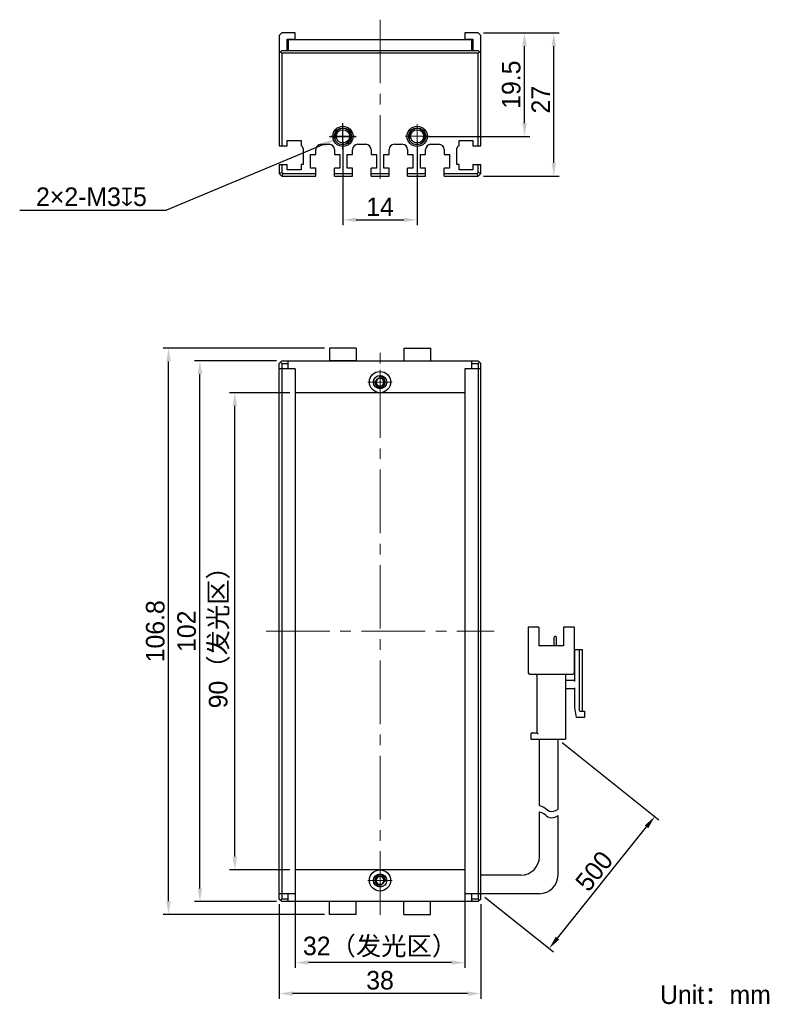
# Model space of a CAD drawing. Header units: millimetres. Extents: x 59 to 202, y 65 to 251.
import ezdxf

# ---------------------------------------------------------------- set-up
doc = ezdxf.new("R2010")
doc.units = ezdxf.units.MM
doc.header["$PDSIZE"] = -5
doc.linetypes.add('点画线', pattern=[18, 12, -2, 2, -2])
for name, color, linetype, lineweight in [('中心线层', 1, '点画线', 18), ('标注', 3, 'Continuous', 25), ('粗实线', 7, 'Continuous', 30), ('粗实线层', 7, 'Continuous', 35)]:
    doc.layers.add(name, color=color, linetype=linetype, lineweight=lineweight)
doc.dimstyles.new('CST Standard', dxfattribs={"dimtxt": 3.5, "dimasz": 2.5, "dimexe": 1, "dimexo": 1, "dimgap": 0.6, "dimtad": 1, "dimtoh": 1, "dimdsep": 46, "dimtxsty": 'Standard', "dimcen": -2.5, "dimdle": 5, "dimadec": 0, "dimazin": 2, "dimtfac": 1, "dimtofl": 0, "dimtmove": 0, "dimatfit": 0, "dimfxl": 1, "dimtolj": 1, "dimarcsym": 0})

# ---------------------------------------------------------------- blocks, each defined once
blk = doc.blocks.new('*X1')
at = {"layer": 'Defpoints', "color": 0}
for p in [(99.24, 180.18), (110.62, 180.18), (110.62, 90.18)]:
    blk.add_point(p, dxfattribs=at)
at = {"layer": '标注', "color": 0, "linetype": 'Continuous', "lineweight": -2, "ltscale": 3}
for p, q in [((109.62, 180.18), (98.24, 180.18)), ((109.62, 90.18), (98.24, 90.18))]:
    blk.add_line(p, q, dxfattribs=at)
at = {"layer": '标注', "color": 9, "linetype": 'Continuous', "lineweight": -2, "ltscale": 3}
blk.add_line((99.24, 92.68), (99.24, 177.68), dxfattribs=at)
at = {"layer": '标注', "color": 9}
for points in [[(99.66, 177.68), (98.82, 177.68), (99.24, 180.18)], [(98.82, 92.68), (99.66, 92.68), (99.24, 90.18)]]:
    blk.add_solid(points, dxfattribs=at)
at = {"layer": '标注', "color": 7, "insert": (96.32, 135.18), "char_height": 3.5, "attachment_point": 5, "rotation": 90}
blk.add_mtext('\\A1;\\A1;{\\fFZLanTingHei-R-GBK|b0|i0|c134|p2;90（发光区）}', dxfattribs=at)
blk = doc.blocks.new('*X2')
at = {"layer": 'Defpoints', "color": 0}
for p in [(92.66, 186.18), (108.12, 186.18), (108.12, 84.18)]:
    blk.add_point(p, dxfattribs=at)
at = {"layer": '标注', "color": 0, "linetype": 'Continuous', "lineweight": -2, "ltscale": 3}
for p, q in [((107.12, 186.18), (91.66, 186.18)), ((107.12, 84.18), (91.66, 84.18))]:
    blk.add_line(p, q, dxfattribs=at)
at = {"layer": '标注', "color": 9, "linetype": 'Continuous', "lineweight": -2, "ltscale": 3}
blk.add_line((92.66, 86.68), (92.66, 183.68), dxfattribs=at)
at = {"layer": '标注', "color": 9}
for points in [[(93.08, 183.68), (92.24, 183.68), (92.66, 186.18)], [(92.24, 86.68), (93.08, 86.68), (92.66, 84.18)]]:
    blk.add_solid(points, dxfattribs=at)
at = {"layer": '标注', "color": 7, "insert": (90.16, 135.18), "char_height": 3.5, "attachment_point": 5, "rotation": 90}
blk.add_mtext('\\A1;\\A1;{\\fFZLanTingHei-R-GBK|b0|i0|c134|p2;102}', dxfattribs=at)
blk = doc.blocks.new('*X3')
at = {"layer": 'Defpoints', "color": 0}
for p in [(110.62, 90.18), (142.62, 90.18), (110.62, 72.68)]:
    blk.add_point(p, dxfattribs=at)
at = {"layer": '标注', "color": 0, "linetype": 'Continuous', "lineweight": -2, "ltscale": 3}
for p, q in [((110.62, 89.18), (110.62, 71.68)), ((142.62, 89.18), (142.62, 71.68))]:
    blk.add_line(p, q, dxfattribs=at)
at = {"layer": '标注', "color": 9, "linetype": 'Continuous', "lineweight": -2, "ltscale": 3}
blk.add_line((140.12, 72.68), (113.12, 72.68), dxfattribs=at)
at = {"layer": '标注', "color": 9}
for points in [[(113.12, 73.1), (113.12, 72.27), (110.62, 72.68)], [(140.12, 72.27), (140.12, 73.1), (142.62, 72.68)]]:
    blk.add_solid(points, dxfattribs=at)
at = {"layer": '标注', "color": 7, "insert": (126.62, 75.6), "char_height": 3.5, "attachment_point": 5}
blk.add_mtext('\\A1;\\A1;{\\fFZLanTingHei-R-GBK|b0|i0|c134|p2;32（发光区）}', dxfattribs=at)
blk = doc.blocks.new('*X4')
at = {"layer": 'Defpoints', "color": 0}
for p in [(107.62, 84.68), (145.62, 84.68), (107.62, 66.84)]:
    blk.add_point(p, dxfattribs=at)
at = {"layer": '标注', "color": 0, "linetype": 'Continuous', "lineweight": -2, "ltscale": 3}
for p, q in [((107.62, 83.68), (107.62, 65.84)), ((145.62, 83.68), (145.62, 65.84))]:
    blk.add_line(p, q, dxfattribs=at)
at = {"layer": '标注', "color": 9, "linetype": 'Continuous', "lineweight": -2, "ltscale": 3}
blk.add_line((143.12, 66.84), (110.12, 66.84), dxfattribs=at)
at = {"layer": '标注', "color": 9}
for points in [[(110.12, 67.26), (110.12, 66.42), (107.62, 66.84)], [(143.12, 66.42), (143.12, 67.26), (145.62, 66.84)]]:
    blk.add_solid(points, dxfattribs=at)
at = {"layer": '标注', "color": 7, "insert": (126.62, 69.33), "char_height": 3.5, "attachment_point": 5}
blk.add_mtext('\\A1;\\A1;{\\fFZLanTingHei-R-GBK|b0|i0|c134|p2;38}', dxfattribs=at)
blk = doc.blocks.new('*X5')
at = {"layer": 'Defpoints', "color": 0}
for p in [(119.62, 228.53), (133.62, 228.53), (133.62, 212.78)]:
    blk.add_point(p, dxfattribs=at)
at = {"layer": '粗实线', "color": 0, "linetype": 'Continuous', "lineweight": -2, "ltscale": 3}
for p, q in [((119.62, 227.53), (119.62, 211.78)), ((133.62, 227.53), (133.62, 211.78)), ((122.12, 212.78), (131.12, 212.78))]:
    blk.add_line(p, q, dxfattribs=at)
at = {"layer": '粗实线', "color": 0}
for points in [[(122.12, 213.2), (122.12, 212.37), (119.62, 212.78)], [(131.12, 212.37), (131.12, 213.2), (133.62, 212.78)]]:
    blk.add_solid(points, dxfattribs=at)
at = {"layer": '粗实线', "color": 0, "insert": (126.62, 215.24), "char_height": 3.5, "attachment_point": 5, "bg_fill": 3, "box_fill_scale": 1.1, "bg_fill_color": 9, "bg_fill_true_color": 13158600, "bg_fill_transparency": 0}
blk.add_mtext('\\A1;\\A1;{\\fFZLanTingHei-R-GBK|b0|i0|c134|p2;14}', dxfattribs=at)
blk = doc.blocks.new('*X6')
at = {"layer": 'Defpoints', "color": 0}
for p in [(145.12, 248.03), (153.86, 248.03), (133.62, 228.53)]:
    blk.add_point(p, dxfattribs=at)
at = {"layer": '标注', "color": 0, "linetype": 'Continuous', "lineweight": -2, "ltscale": 3}
for p, q in [((146.12, 248.03), (154.86, 248.03)), ((134.62, 228.53), (154.86, 228.53))]:
    blk.add_line(p, q, dxfattribs=at)
at = {"layer": '标注', "color": 9, "linetype": 'Continuous', "lineweight": -2, "ltscale": 3}
blk.add_line((153.86, 231.03), (153.86, 245.53), dxfattribs=at)
at = {"layer": '标注', "color": 9}
for points in [[(154.28, 245.53), (153.44, 245.53), (153.86, 248.03)], [(153.44, 231.03), (154.28, 231.03), (153.86, 228.53)]]:
    blk.add_solid(points, dxfattribs=at)
at = {"layer": '标注', "color": 7, "insert": (151.36, 238.28), "char_height": 3.5, "attachment_point": 5, "rotation": 90}
blk.add_mtext('\\A1;\\A1;{\\fFZLanTingHei-R-GBK|b0|i0|c134|p2;19.5}', dxfattribs=at)
blk = doc.blocks.new('*X7')
at = {"layer": 'Defpoints', "color": 0}
for p in [(86.74, 188.58), (117.12, 188.58), (117.12, 81.78)]:
    blk.add_point(p, dxfattribs=at)
at = {"layer": '标注', "color": 0, "linetype": 'Continuous', "lineweight": -2, "ltscale": 3}
for p, q in [((116.12, 188.58), (85.74, 188.58)), ((116.12, 81.78), (85.74, 81.78))]:
    blk.add_line(p, q, dxfattribs=at)
at = {"layer": '标注', "color": 9, "linetype": 'Continuous', "lineweight": -2, "ltscale": 3}
blk.add_line((86.74, 84.28), (86.74, 186.08), dxfattribs=at)
at = {"layer": '标注', "color": 9}
for points in [[(87.15, 186.08), (86.32, 186.08), (86.74, 188.58)], [(86.32, 84.28), (87.15, 84.28), (86.74, 81.78)]]:
    blk.add_solid(points, dxfattribs=at)
at = {"layer": '标注', "color": 7, "insert": (84.25, 135.18), "char_height": 3.5, "attachment_point": 5, "rotation": 90}
blk.add_mtext('\\A1;\\A1;{\\fFZLanTingHei-R-GBK|b0|i0|c134|p2;106.8}', dxfattribs=at)
blk = doc.blocks.new('*X8')
at = {"layer": 'Defpoints', "color": 0}
for p in [(121, 229.11), (118.24, 227.96)]:
    blk.add_point(p, dxfattribs=at)
at = {"layer": '标注', "color": 0, "linetype": 'Continuous', "ltscale": 3}
for p, q in [((119.62, 226.03), (119.62, 231.03)), ((117.12, 228.53), (122.12, 228.53))]:
    blk.add_line(p, q, dxfattribs=at)
at = {"layer": '标注', "color": 9, "linetype": 'Continuous', "lineweight": -2, "ltscale": 3}
for p in [(115.93, 226.99), (58.67, 214.62)]:
    blk.add_line(p, (86.33, 214.62), dxfattribs=at)
at = {"layer": '标注', "color": 9}
blk.add_solid([(116.09, 226.61), (115.77, 227.38), (118.24, 227.96)], dxfattribs=at)
at = {"layer": '标注', "color": 7, "insert": (72.2, 217.12), "char_height": 3.5, "attachment_point": 5}
blk.add_mtext('\\A1;\\A1;{\\fFZLanTingHei-R-GBK|b0|i0|c134|p2;2×2-M3\\Fgdt.shx|c168;x\\fFZLanTingHei-R-GBK|b0|i0|c134|p2;5\\P}', dxfattribs=at)
blk = doc.blocks.new('*X9')
at = {"layer": 'Defpoints', "color": 0}
for p in [(160.18, 114.84), (178.43, 100.24), (145.62, 85.68)]:
    blk.add_point(p, dxfattribs=at)
at = {"layer": '标注', "color": 0, "linetype": 'Continuous', "lineweight": -2, "ltscale": 3}
for p, q in [((160.96, 114.22), (179.21, 99.62)), ((146.4, 85.05), (159.3, 74.73))]:
    blk.add_line(p, q, dxfattribs=at)
at = {"layer": '标注', "color": 9, "linetype": 'Continuous', "lineweight": -2, "ltscale": 3}
blk.add_line((160.08, 77.31), (176.87, 98.29), dxfattribs=at)
at = {"layer": '标注', "color": 9}
for points in [[(177.19, 98.03), (176.54, 98.55), (178.43, 100.24)], [(159.76, 77.57), (160.41, 77.05), (158.52, 75.36)]]:
    blk.add_solid(points, dxfattribs=at)
at = {"layer": '标注', "color": 7, "insert": (167, 89.94), "char_height": 3.5, "attachment_point": 5, "rotation": 51.3402}
blk.add_mtext('\\A1;{\\fFZLanTingHei-R-GBK|b0|i0|c134|p2;500}', dxfattribs=at)
blk = doc.blocks.new('*X10')
at = {"layer": 'Defpoints', "color": 0}
for p in [(145.12, 248.03), (159.38, 248.03), (145.12, 221.03)]:
    blk.add_point(p, dxfattribs=at)
at = {"layer": '标注', "color": 0, "linetype": 'Continuous', "lineweight": -2, "ltscale": 3}
for p, q in [((146.12, 248.03), (160.38, 248.03)), ((146.12, 221.03), (160.38, 221.03))]:
    blk.add_line(p, q, dxfattribs=at)
at = {"layer": '标注', "color": 9, "linetype": 'Continuous', "lineweight": -2, "ltscale": 3}
blk.add_line((159.38, 223.53), (159.38, 245.53), dxfattribs=at)
at = {"layer": '标注', "color": 9}
for points in [[(159.8, 245.53), (158.96, 245.53), (159.38, 248.03)], [(158.96, 223.53), (159.8, 223.53), (159.38, 221.03)]]:
    blk.add_solid(points, dxfattribs=at)
at = {"layer": '标注', "color": 7, "insert": (156.91, 235.45), "char_height": 3.5, "attachment_point": 5, "rotation": 90}
blk.add_mtext('\\A1;\\A1;{\\fFZLanTingHei-R-GBK|b0|i0|c134|p2;27}', dxfattribs=at)

msp = doc.modelspace()

# ---------------------------------------------------------------- linework, layer by layer
at = {"layer": '中心线层', "color": 0}
for p, q in [((119.621, 226.252), (119.621, 230.817)), ((133.621, 226.252), (133.621, 230.817)), ((121.903, 228.534), (117.338, 228.534)), ((121.903, 228.534), (118.171, 228.534)), ((135.903, 228.534), (131.338, 228.534)), ((135.903, 228.534), (132.171, 228.534)), ((126.621, 81.677), (126.621, 188.677)), ((126.621, 184.46), (126.621, 180.727)), ((126.621, 184.46), (126.621, 179.895)), ((128.903, 182.177), (124.338, 182.177)), ((105.121, 135.177), (148.121, 135.177)), ((126.621, 90.46), (126.621, 86.727)), ((126.621, 90.46), (126.621, 85.895)), ((128.903, 88.177), (124.338, 88.177))]:
    msp.add_line(p, q, dxfattribs=at)
at = {"layer": '粗实线', "color": 0, "ltscale": 3}
for p, q in [((108.121, 248.034), (107.621, 247.534)), ((107.621, 247.534), (107.621, 226.734)), ((110.621, 248.034), (108.121, 248.034)), ((110.621, 246.834), (110.621, 248.034)), ((145.121, 248.034), (142.621, 248.034)), ((142.621, 248.034), (142.621, 246.834)), ((145.621, 247.534), (145.121, 248.034)), ((145.621, 226.734), (145.621, 247.534)), ((109.121, 244.734), (109.121, 246.834)), ((109.121, 246.834), (110.621, 246.834)), ((109.321, 246.734), (109.321, 244.734)), ((143.921, 246.734), (109.321, 246.734)), ((142.621, 246.834), (144.121, 246.834)), ((143.921, 244.734), (143.921, 246.734)), ((144.121, 246.834), (144.121, 244.731)), ((107.621, 244.234), (108.121, 244.734)), ((108.121, 244.234), (107.871, 244.484)), ((108.121, 244.734), (145.121, 244.734)), ((108.121, 244.234), (108.121, 226.734)), ((145.121, 244.234), (108.121, 244.234)), ((145.121, 244.734), (145.621, 244.234)), ((145.121, 244.234), (145.371, 244.484)), ((145.121, 226.734), (145.121, 244.234)), ((107.621, 226.734), (109.121, 226.734)), ((109.121, 226.734), (109.121, 227.734)), ((109.121, 227.734), (111.721, 227.734)), ((111.721, 227.734), (111.721, 226.734)), ((115.521, 227.034), (117.021, 227.034)), ((122.421, 227.034), (123.921, 227.034)), ((129.321, 227.034), (130.821, 227.034)), ((136.221, 227.034), (137.721, 227.034)), ((141.521, 227.734), (144.121, 227.734)), ((141.521, 226.734), (141.521, 227.734)), ((144.121, 227.734), (144.121, 226.734)), ((144.121, 226.734), (145.621, 226.734)), ((112.121, 226.244), (112.121, 223.234)), ((113.521, 222.534), (113.521, 225.134)), ((113.521, 225.134), (114.521, 225.134)), ((114.521, 225.134), (114.521, 226.034)), ((118.021, 226.034), (118.021, 225.134)), ((118.021, 225.134), (119.021, 225.134)), ((119.021, 225.134), (119.021, 222.534)), ((120.421, 225.134), (121.421, 225.134)), ((120.421, 222.534), (120.421, 225.134)), ((121.421, 225.134), (121.421, 226.034)), ((124.921, 226.034), (124.921, 225.134)), ((124.921, 225.134), (125.921, 225.134)), ((125.921, 225.134), (125.921, 222.534)), ((127.321, 225.134), (128.321, 225.134)), ((127.321, 222.534), (127.321, 225.134)), ((128.321, 225.134), (128.321, 226.034)), ((131.821, 226.034), (131.821, 225.134)), ((131.821, 225.134), (132.821, 225.134)), ((132.821, 225.134), (132.821, 222.534)), ((134.221, 225.134), (135.221, 225.134)), ((134.221, 222.534), (134.221, 225.134)), ((135.221, 225.134), (135.221, 226.034)), ((138.721, 226.034), (138.721, 225.134)), ((138.721, 225.134), (139.721, 225.134)), ((139.721, 225.134), (139.721, 222.534)), ((141.121, 223.234), (141.121, 226.244)), ((107.621, 223.234), (107.621, 221.534)), ((107.621, 223.234), (109.121, 223.234)), ((108.121, 223.234), (108.121, 221.741)), ((109.121, 222.234), (109.121, 223.234)), ((111.721, 223.234), (111.721, 222.234)), ((112.121, 223.234), (111.721, 223.234)), ((141.521, 223.234), (141.121, 223.234)), ((141.521, 222.234), (141.521, 223.234)), ((144.121, 223.234), (145.621, 223.234)), ((144.121, 223.234), (144.121, 222.234)), ((145.121, 221.741), (145.121, 223.234)), ((145.621, 221.534), (145.621, 223.234)), ((107.621, 221.534), (108.121, 221.741)), ((107.621, 221.534), (108.121, 221.034)), ((108.121, 221.741), (108.328, 221.534)), ((108.121, 221.034), (108.328, 221.534)), ((108.121, 221.034), (114.521, 221.034)), ((108.328, 221.534), (114.521, 221.534)), ((111.721, 222.234), (109.121, 222.234)), ((114.521, 222.534), (113.521, 222.534)), ((114.521, 221.034), (114.521, 222.534)), ((119.021, 222.534), (118.021, 222.534)), ((118.021, 221.034), (118.021, 222.534)), ((118.021, 221.534), (121.421, 221.534)), ((118.021, 221.034), (121.421, 221.034)), ((121.421, 222.534), (120.421, 222.534)), ((121.421, 221.034), (121.421, 222.534)), ((125.921, 222.534), (124.921, 222.534)), ((124.921, 221.034), (124.921, 222.534)), ((124.921, 221.534), (128.321, 221.534)), ((124.921, 221.034), (128.321, 221.034)), ((128.321, 222.534), (127.321, 222.534)), ((128.321, 221.034), (128.321, 222.534)), ((132.821, 222.534), (131.821, 222.534)), ((131.821, 221.034), (131.821, 222.534)), ((131.821, 221.534), (135.221, 221.534)), ((131.821, 221.034), (135.221, 221.034)), ((135.221, 222.534), (134.221, 222.534)), ((135.221, 221.034), (135.221, 222.534)), ((139.721, 222.534), (138.721, 222.534)), ((138.721, 221.034), (138.721, 222.534)), ((138.721, 221.534), (144.914, 221.534)), ((138.721, 221.034), (145.121, 221.034)), ((144.121, 222.234), (141.521, 222.234)), ((144.914, 221.534), (145.121, 221.741)), ((145.121, 221.034), (144.914, 221.534)), ((145.621, 221.534), (145.121, 221.741)), ((145.121, 221.034), (145.621, 221.534)), ((117.12, 188.577), (117.12, 186.177)), ((122.12, 188.577), (117.12, 188.577)), ((122.12, 188.577), (122.12, 186.177)), ((131.12, 188.577), (131.12, 186.177)), ((131.12, 188.577), (136.12, 188.577)), ((136.12, 188.577), (136.12, 186.177)), ((107.621, 185.677), (108.121, 186.177)), ((107.871, 185.927), (108.121, 185.677)), ((108.121, 186.177), (145.121, 186.177)), ((109.321, 184.677), (109.321, 186.177)), ((122.12, 186.177), (117.12, 186.177)), ((143.921, 184.677), (143.921, 186.177)), ((145.621, 185.677), (145.121, 186.177)), ((145.121, 185.677), (145.371, 185.927)), ((107.621, 84.677), (107.621, 185.677)), ((110.621, 184.677), (107.621, 184.677)), ((108.121, 185.677), (108.121, 84.677)), ((108.121, 185.677), (109.321, 185.677)), ((110.621, 184.677), (110.621, 85.677)), ((142.621, 184.677), (142.621, 85.677)), ((145.621, 184.677), (142.621, 184.677)), ((143.921, 185.677), (145.121, 185.677)), ((145.121, 185.677), (145.121, 84.677)), ((145.621, 84.677), (145.621, 185.677)), ((142.621, 180.177), (110.621, 180.177)), ((156.559, 135.96), (154.576, 135.96)), ((154.576, 135.96), (154.576, 127.327)), ((156.559, 135.96), (156.559, 132.46)), ((163.209, 135.96), (161.226, 135.96)), ((161.226, 135.96), (161.226, 132.46)), ((163.209, 135.96), (163.209, 127.327)), ((159.475, 132.46), (159.475, 134.07)), ((159.768, 134.187), (159.592, 134.187)), ((159.884, 132.46), (159.884, 134.07)), ((161.226, 132.46), (156.559, 132.46)), ((163.209, 131.76), (164.726, 131.76)), ((163.326, 130.36), (163.209, 130.36)), ((163.326, 125.694), (163.326, 131.76)), ((164.143, 131.76), (164.143, 120.327)), ((164.726, 131.76), (164.726, 120.094)), ((154.809, 127.094), (162.976, 127.094)), ((156.209, 126.86), (156.209, 116.01)), ((161.576, 126.86), (161.576, 114.844)), ((161.809, 125.927), (163.326, 125.927)), ((163.326, 120.794), (163.326, 124.527)), ((163.326, 124.294), (161.809, 124.294)), ((163.676, 118.927), (163.326, 120.794)), ((165.193, 118.927), (163.676, 118.927)), ((164.376, 120.094), (165.193, 120.094)), ((165.193, 120.094), (165.193, 118.927)), ((155.043, 115.777), (155.043, 114.844)), ((155.276, 116.01), (156.209, 116.01)), ((155.043, 114.844), (161.576, 114.844)), ((156.676, 102.289), (156.676, 114.844)), ((160.176, 101.651), (160.176, 114.844)), ((156.676, 92.677), (156.676, 101.092)), ((160.176, 89.177), (160.176, 100.454)), ((142.621, 90.177), (110.621, 90.177)), ((153.176, 89.177), (145.621, 89.177)), ((110.621, 85.677), (107.621, 85.677)), ((109.321, 84.177), (109.321, 85.677)), ((145.621, 85.677), (142.621, 85.677)), ((143.921, 84.177), (143.921, 85.677)), ((156.676, 85.677), (145.621, 85.677)), ((108.121, 84.177), (107.621, 84.677)), ((108.121, 84.677), (107.871, 84.427)), ((109.321, 84.677), (108.121, 84.677)), ((145.121, 84.177), (108.121, 84.177)), ((117.12, 81.777), (117.12, 84.177)), ((122.12, 81.777), (122.12, 84.177)), ((131.12, 81.777), (131.12, 84.177)), ((136.12, 81.777), (136.12, 84.177)), ((145.121, 84.677), (143.921, 84.677)), ((145.621, 84.677), (145.121, 84.177)), ((145.371, 84.427), (145.121, 84.677)), ((122.12, 81.777), (117.12, 81.777)), ((131.12, 81.777), (136.12, 81.777))]:
    msp.add_line(p, q, dxfattribs=at)
at = {"layer": '粗实线', "color": 0, "linetype": 'Continuous'}
for centre, radius in [((119.621, 228.534), 1.9), ((133.621, 228.534), 1.9), ((119.621, 228.534), 1.6), ((119.621, 228.534), 1.25), ((133.621, 228.534), 1.6), ((133.621, 228.534), 1.25)]:
    msp.add_circle(centre, radius, dxfattribs=at)
at = {"layer": '粗实线', "color": 0, "ltscale": 3}
for centre, radius in [((126.621, 182.177), 2), ((126.621, 182.177), 1.25), ((126.621, 182.177), 0.8), ((126.62, 88.177), 2), ((126.621, 88.177), 1.25), ((126.621, 88.177), 0.8)]:
    msp.add_circle(centre, radius, dxfattribs=at)
at = {"layer": '粗实线', "color": 0, "linetype": 'Continuous'}
for centre in [(119.621, 228.534), (133.621, 228.534)]:
    msp.add_arc(centre, 1.5, 255, 195, dxfattribs=at)
at = {"layer": '粗实线', "color": 0, "ltscale": 3}
for centre, radius, start, end in [((111.621, 226.244), 0.5, 0, 78.46304), ((115.521, 226.034), 1, 90, 180), ((117.021, 226.034), 1, 360, 90), ((122.421, 226.034), 1, 90, 180), ((123.921, 226.034), 1, 360, 90), ((129.321, 226.034), 1, 90, 180), ((130.821, 226.034), 1, 0, 90), ((136.221, 226.034), 1, 90, 180), ((137.721, 226.034), 1, 0, 90), ((141.621, 226.244), 0.5, 101.53696, 180), ((126.621, 182.177), 1, 165, 105), ((126.621, 182.177), 0.733, 25.93215, 154.21767), ((126.621, 182.177), 0.733, 205.78233, 334.06785), ((159.592, 134.07), 0.117, 90, 180), ((159.768, 134.07), 0.117, 0, 90), ((154.809, 127.327), 0.233, 180, 270), ((155.976, 126.86), 0.233, 0, 90), ((161.809, 126.86), 0.233, 90, 180), ((162.976, 127.327), 0.233, 270, 0), ((161.809, 126.16), 0.233, 180, 270), ((161.809, 124.06), 0.233, 90, 180), ((164.376, 120.327), 0.233, 180, 270), ((155.276, 115.777), 0.233, 90, 180), ((153.176, 92.677), 3.5, 270, 0), ((126.621, 88.177), 1, 345, 285), ((156.676, 89.177), 3.5, 270, 360), ((126.62, 88.177), 0.733, 25.78233, 154.06785), ((126.62, 88.177), 0.733, 205.93215, 334.21767)]:
    msp.add_arc(centre, radius, start, end, dxfattribs=at)
for points, knots in [([(125.961, 182.496), (125.937, 182.447), (125.905, 182.341), (125.895, 182.232), (125.895, 182.177)], [0, 0, 0, 0, 503.461503, 1007.4052997, 1007.4052997, 1007.4052997, 1007.4052997]), ([(125.895, 182.177), (125.895, 182.123), (125.905, 182.013), (125.937, 181.907), (125.961, 181.858)], [0, 0, 0, 0, 503.1671472, 1005.8599523, 1005.8599523, 1005.8599523, 1005.8599523]), ([(127.347, 182.177), (127.347, 182.232), (127.337, 182.342), (127.305, 182.448), (127.281, 182.498)], [0, 0, 0, 0, 505.0273484, 1009.5679745, 1009.5679745, 1009.5679745, 1009.5679745]), ([(127.281, 181.856), (127.305, 181.906), (127.337, 182.012), (127.347, 182.122), (127.347, 182.177)], [0, 0, 0, 0, 503.7663119, 1008.0261613, 1008.0261613, 1008.0261613, 1008.0261613]), ([(156.209, 116.01), (156.212, 116.007), (156.223, 115.996), (156.245, 115.975), (156.277, 115.943), (156.315, 115.905), (156.356, 115.864), (156.399, 115.821), (156.428, 115.792), (156.443, 115.777)], [0, 0, 0, 0, 102.5000359, 363.1880991, 725.6091769, 1153.064727, 1619.9358838, 2104.7285884, 2586.1028348, 2586.1028348, 2586.1028348, 2586.1028348]), ([(156.676, 102.289), (156.954, 102.246), (157.595, 102.014), (158.697, 100.901), (159.617, 101.252), (160.176, 101.651)], [0, 0, 0, 0, 278.9225145, 657.14087, 1212.0158602, 1212.0158602, 1212.0158602, 1212.0158602]), ([(156.676, 101.092), (156.954, 101.049), (157.595, 100.817), (158.697, 99.704), (159.617, 100.055), (160.176, 100.454)], [0, 0, 0, 0, 278.5812991, 656.3369673, 1210.5331602, 1210.5331602, 1210.5331602, 1210.5331602]), ([(125.961, 88.498), (125.937, 88.448), (125.904, 88.342), (125.894, 88.232), (125.894, 88.177)], [0, 0, 0, 0, 348.4993319, 697.340087, 697.340087, 697.340087, 697.340087]), ([(125.894, 88.177), (125.894, 88.122), (125.904, 88.012), (125.937, 87.906), (125.961, 87.856)], [0, 0, 0, 0, 348.5833198, 696.830691, 696.830691, 696.830691, 696.830691]), ([(127.347, 88.177), (127.347, 88.232), (127.337, 88.341), (127.305, 88.447), (127.281, 88.496)], [0, 0, 0, 0, 352.1924647, 704.0529131, 704.0529131, 704.0529131, 704.0529131]), ([(127.281, 87.858), (127.305, 87.907), (127.337, 88.013), (127.347, 88.123), (127.347, 88.177)], [0, 0, 0, 0, 351.6137211, 703.5642725, 703.5642725, 703.5642725, 703.5642725])]:
    msp.add_open_spline(points, degree=3, knots=knots, dxfattribs=at)

# ---------------------------------------------------------------- texts
at = {"layer": '粗实线层', "color": 0, "insert": (179.41, 68.378), "char_height": 3.5, "width": 48.7408, "attachment_point": 1}
msp.add_mtext('{\\fFZLanTingHei-R-GBK|b0|i0|c134|p2;Unit：mm}', dxfattribs=at)

# ---------------------------------------------------------------- dimensions: what is measured, and where the dimension line sits
at = {"layer": '标注', "color": 0, "ltscale": 3}
for base, p1, p2, angle, text, override, picture, middle in [((159.38, 248.034), (145.121, 221.034), (145.121, 248.034), 90, '\\A1;{\\fFZLanTingHei-R-GBK|b0|i0|c134|p2;<>}', {"dimtxsty": 'Standard', "dimsah": 1, "dimclrd": 9, "dimclrt": 7, "dimtzin": 8}, '*X10', (159.38, 235.448)), ((99.242, 180.177), (110.621, 90.177), (110.621, 180.177), 90, '\\A1;{\\fFZLanTingHei-R-GBK|b0|i0|c134|p2;<>}', {"dimpost": '（发光区）', "dimtxsty": 'Standard', "dimsah": 1, "dimclrd": 9, "dimclrt": 7, "dimtzin": 8}, '*X1', (99.242, 135.177)), ((178.429, 100.241), (145.621, 85.677), (160.176, 114.844), 51.34019, '{\\fFZLanTingHei-R-GBK|b0|i0|c134|p2;500}', {"dimtxsty": 'Standard', "dimsah": 1, "dimclrd": 9, "dimclrt": 7, "dimtzin": 0}, '*X9', (168.942, 88.382))]:
    dim = msp.add_linear_dim(base=base, p1=p1, p2=p2, angle=angle, text=text, dimstyle='CST Standard', override=override, dxfattribs=at)
    dim.commit()
    dim.dimension.update_dxf_attribs({"geometry": picture, "text_midpoint": middle, "dimtype": 160})
for base, p1, p2, text, override, picture, middle in [((86.737, 188.577), (117.12, 81.777), (117.12, 188.577), '\\A1;{\\fFZLanTingHei-R-GBK|b0|i0|c134|p2;106.8}', {"dimpost": '(<>)', "dimtxsty": 'Standard', "dimsah": 1, "dimclrd": 9, "dimclrt": 7, "dimtzin": 8}, '*X7', (84.249, 135.177)), ((92.66, 186.177), (108.121, 84.177), (108.121, 186.177), '\\A1;{\\fFZLanTingHei-R-GBK|b0|i0|c134|p2;<>}', {"dimtxsty": 'Standard', "dimsah": 1, "dimclrd": 9, "dimclrt": 7, "dimtzin": 8}, '*X2', (90.164, 135.177))]:
    dim = msp.add_linear_dim(base=base, p1=p1, p2=p2, angle=90, text=text, dimstyle='CST Standard', override=override, dxfattribs=at)
    dim.commit()
    dim.dimension.update_dxf_attribs({"geometry": picture, "text_midpoint": middle})
for base, p1, p2, override, picture, middle in [((110.621, 72.684), (142.621, 90.177), (110.621, 90.177), {"dimpost": '（发光区）', "dimtxsty": 'Standard', "dimsah": 1, "dimclrd": 9, "dimclrt": 7, "dimtzin": 8}, '*X3', (126.621, 75.603)), ((107.621, 66.84), (145.621, 84.677), (107.621, 84.677), {"dimtxsty": 'Standard', "dimsah": 1, "dimclrd": 9, "dimclrt": 7, "dimtzin": 8}, '*X4', (126.621, 69.327))]:
    dim = msp.add_linear_dim(base=base, p1=p1, p2=p2, text='\\A1;{\\fFZLanTingHei-R-GBK|b0|i0|c134|p2;<>}', dimstyle='CST Standard', override=override, dxfattribs=at)
    dim.commit()
    dim.dimension.update_dxf_attribs({"geometry": picture, "text_midpoint": middle})

# ---------------------------------------------------------------- next in the draw order: dimensions: what is measured, and where the dimension line sits
at = {"layer": '粗实线', "color": 0, "ltscale": 3}
dim = msp.add_linear_dim(base=(133.621, 212.782), p1=(119.621, 228.534), p2=(133.621, 228.534), text='\\A1;{\\fFZLanTingHei-R-GBK|b0|i0|c134|p2;<>}', dimstyle='CST Standard', override={"dimpost": '\\X', "dimtxsty": 'Standard', "dimsah": 1, "dimtfill": 1, "dimtzin": 8}, dxfattribs=at)
dim.commit()
dim.dimension.update_dxf_attribs({"geometry": '*X5', "text_midpoint": (126.621, 215.242)})

# ---------------------------------------------------------------- next in the draw order: linework, layer by layer
at = {"layer": '中心线层', "color": 0}
msp.add_line((126.621, 250.534), (126.621, 218.542), dxfattribs=at)

# ---------------------------------------------------------------- next in the draw order: dimensions: what is measured, and where the dimension line sits
at = {"layer": '标注', "color": 0, "ltscale": 3}
dim = msp.add_linear_dim(base=(153.859, 248.034), p1=(133.621, 228.534), p2=(145.121, 248.034), angle=90, text='\\A1;{\\fFZLanTingHei-R-GBK|b0|i0|c134|p2;<>}', dimstyle='CST Standard', override={"dimtxsty": 'Standard', "dimsah": 1, "dimclrd": 9, "dimclrt": 7, "dimtzin": 8}, dxfattribs=at)
dim.commit()
dim.dimension.update_dxf_attribs({"geometry": '*X6', "text_midpoint": (151.362, 238.284)})
dim = msp.add_diameter_dim_2p(p1=(121.005, 229.113), p2=(118.237, 227.956), text='\\A1;{\\fFZLanTingHei-R-GBK|b0|i0|c134|p2;2×2-M3\\Fgdt.shx|c168;x\\fFZLanTingHei-R-GBK|b0|i0|c134|p2;5\\P}', dimstyle='CST Standard', override={"dimpost": '2×2-M<>{\\fcxgdtshp;b}5\\X(此处端板螺丝可根据需要拆装)', "dimtxsty": 'Standard', "dimsah": 1, "dimclrd": 9, "dimclrt": 7, "dimtzin": 8}, dxfattribs=at)
dim.commit()
dim.dimension.update_dxf_attribs({"geometry": '*X8', "text_midpoint": (72.201, 214.619), "dimtype": 163})

doc.saveas('drawing.dxf')
